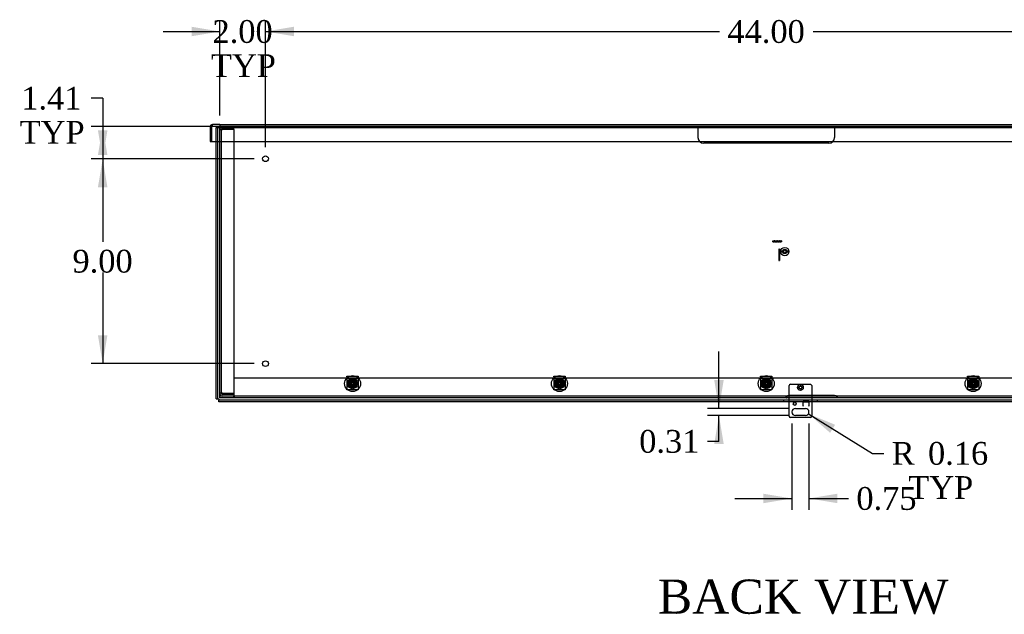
# Model space of a CAD drawing. Header units: inches. Extents: x 1 to 240, y -1 to 159.
# Tile 10 of 12: x 170 to 213, y 59 to 85. Entities that reach past the tile are written whole.
import ezdxf
from ezdxf.enums import TextEntityAlignment as Align
from ezdxf.lldxf.tags import DXFTag

# ---------------------------------------------------------------- set-up
doc = ezdxf.new("R2010")
doc.units = ezdxf.units.IN
doc.header["$MEASUREMENT"] = 0
for name, color, linetype in [('COM55240', 7, 'Continuous'), ('COM70472-32', 7, 'Continuous'), ('COM70473-32', 7, 'Continuous'), ('COM70474-5', 7, 'Continuous'), ('COM70475', 7, 'Continuous'), ('Default', 7, 'Continuous'), ('GRDKITSTARWASHER', 7, 'Continuous'), ('NTS16522', 7, 'Continuous'), ('RNG17670', 7, 'Continuous'), ('RVT19019', 7, 'Continuous'), ('SCS18970', 7, 'Continuous'), ('SCS19475', 7, 'Continuous'), ('WAF250205', 7, 'Continuous')]:
    doc.layers.add(name, color=color, linetype=linetype)
doc.styles.add('SEACAD_Times_New_Roman', font='times.ttf')
tags = doc.linetypes.add('HIDDEN2', pattern=[0.1875, 0.125, -0.0625]).pattern_tags.tags
tags[6:7] = [DXFTag(74, 4), DXFTag(75, 0), DXFTag(340, '0'), DXFTag(46, 0.0), DXFTag(50, 0.0), DXFTag(44, 0.0), DXFTag(45, 0.0)]
tags[4:5] = [DXFTag(74, 4), DXFTag(75, 0), DXFTag(340, '0'), DXFTag(46, 0.0), DXFTag(50, 0.0), DXFTag(44, 0.0), DXFTag(45, 0.0)]
doc.dimstyles.new('HAMMOND_(STH_-_240x160)', dxfattribs={"dimtxt": 1, "dimasz": 1.25, "dimexe": 0.5, "dimexo": 0.5, "dimgap": 0.25, "dimtad": 0, "dimtih": 1, "dimtoh": 1, "dimzin": 0, "dimdsep": 46, "dimtxsty": 'SEACAD_Times_New_Roman', "dimblk1": '_SE_FILLED', "dimblk2": '_SE_FILLED', "dimsah": 1, "dimcen": 0.5, "dimadec": 0, "dimazin": 0, "dimtfac": 0.8, "dimtofl": 0, "dimtmove": 1, "dimatfit": 3, "dimfxl": 1, "dimtolj": 1, "dimtzin": 0, "dimarcsym": 0})

# ---------------------------------------------------------------- blocks, each defined once
blk = doc.blocks.new('SE7')
at = {"layer": 'COM55240', "color": 7, "linetype": 'HIDDEN2'}
for p, q in [((203.321, 68.171), (203.321, 68.706)), ((203.384, 68.769), (204.259, 68.769)), ((204.321, 68.706), (204.321, 68.171)), ((203.321, 67.999), (203.321, 68.071)), ((203.946, 68.019), (204.196, 68.019)), ((203.946, 67.999), (203.946, 68.019)), ((203.946, 68.018), (204.196, 68.018)), ((203.946, 68.018), (203.946, 67.999)), ((204.196, 68.019), (204.196, 67.999)), ((204.196, 68.018), (204.196, 67.999)), ((204.321, 68.071), (204.321, 67.999))]:
    blk.add_line(p, q, dxfattribs=at)
at = {"layer": 'COM55240', "color": 7, "linetype": 'Continuous'}
for p, q in [((203.321, 68.071), (203.321, 68.171)), ((203.321, 67.363), (203.321, 67.999)), ((203.946, 67.8), (203.946, 67.999)), ((203.946, 67.999), (203.946, 67.994)), ((203.946, 67.812), (203.946, 67.994)), ((203.946, 67.994), (204.196, 67.994)), ((204.196, 67.999), (204.196, 67.8)), ((204.196, 67.999), (204.196, 67.994)), ((204.196, 67.994), (204.196, 67.812)), ((204.321, 68.171), (204.321, 68.071)), ((204.321, 67.999), (204.321, 67.363)), ((203.602, 67.706), (204.04, 67.706)), ((203.946, 67.812), (203.946, 67.8)), ((203.946, 67.8), (203.946, 67.8)), ((204.196, 67.8), (204.196, 67.812)), ((204.196, 67.8), (204.196, 67.8)), ((204.259, 67.3), (203.384, 67.3)), ((204.04, 67.394), (203.602, 67.394))]:
    blk.add_line(p, q, dxfattribs=at)
at = {"layer": 'COM55240', "color": 7, "linetype": 'HIDDEN2'}
blk.add_circle((203.821, 68.621), 0.0685, dxfattribs=at)
at = {"layer": 'COM55240', "color": 7, "linetype": 'Continuous'}
blk.add_circle((203.571, 67.9), 0.0625, dxfattribs=at)
at = {"layer": 'COM55240', "color": 7, "linetype": 'HIDDEN2'}
for centre, start, end in [((203.435, 68.655), 114.2952, 155.7048), ((204.207, 68.655), 24.2952, 65.7048)]:
    blk.add_arc(centre, 0.125, start, end, dxfattribs=at)
at = {"layer": 'COM55240', "color": 7, "linetype": 'Continuous'}
for centre, radius, start, end in [((203.602, 67.55), 0.156, 90, 270), ((204.04, 67.55), 0.156, 270, 90), ((203.435, 67.414), 0.125, 204.2952, 245.7048), ((204.207, 67.414), 0.125, 294.2952, 335.7048)]:
    blk.add_arc(centre, radius, start, end, dxfattribs=at)
at = {"layer": 'COM70472-32', "color": 7, "linetype": 'HIDDEN2'}
for p, q in [((177.884, 80.063), (177.956, 80.063)), ((177.992, 80.099), (177.992, 80.171)), ((178.321, 80.099), (226.321, 80.099)), ((178.149, 79.421), (226.493, 79.421)), ((178.946, 69.046), (225.696, 69.046)), ((178.946, 68.315), (178.946, 68.368)), ((226.321, 68.243), (178.321, 68.243)), ((178.916, 68.243), (178.916, 68.171)), ((178.946, 68.243), (178.946, 68.171)), ((203.196, 68.243), (203.196, 68.171)), ((203.201, 68.171), (203.201, 68.243)), ((205.321, 68.279), (203.321, 68.279)), ((205.441, 68.171), (205.441, 68.243)), ((205.446, 68.171), (205.446, 68.243))]:
    blk.add_line(p, q, dxfattribs=at)
at = {"layer": 'COM70472-32', "color": 7, "linetype": 'Continuous'}
for p, q in [((177.884, 80.063), (177.884, 79.421)), ((177.956, 80.063), (177.956, 79.421)), ((177.956, 80.063), (177.956, 79.421)), ((178.321, 80.171), (177.992, 80.171)), ((177.992, 80.099), (178.321, 80.099)), ((178.321, 80.171), (226.321, 80.171)), ((178.321, 80.171), (178.321, 80.063)), ((178.321, 68.279), (178.321, 80.063)), ((177.884, 79.421), (177.956, 79.421)), ((177.956, 79.421), (178.149, 79.421)), ((178.321, 68.171), (178.321, 68.279)), ((226.321, 68.171), (178.321, 68.171))]:
    blk.add_line(p, q, dxfattribs=at)
for centre in [(180.321, 78.671), (180.321, 69.671)]:
    blk.add_circle(centre, 0.125, dxfattribs=at)
at = {"layer": 'COM70472-32', "color": 7, "linetype": 'HIDDEN2'}
for centre in [(184.149, 68.796), (193.235, 68.796), (202.321, 68.796), (211.407, 68.796)]:
    blk.add_circle(centre, 0.115, dxfattribs=at)
at = {"layer": 'COM70472-32', "color": 7, "linetype": 'Continuous'}
for radius in [0.108, 0.036]:
    blk.add_arc((177.992, 80.063), radius, 90, 180, dxfattribs=at)
blk.add_open_spline([(177.956, 80.063), (177.957, 80.068), (177.958, 80.073), (177.959, 80.078)], degree=3, dxfattribs=at)
at = {"layer": 'COM70472-32', "color": 7, "linetype": 'HIDDEN2'}
for points, knots in [([(177.959, 80.078), (177.961, 80.087), (177.963, 80.096), (177.968, 80.117), (177.971, 80.129), (177.977, 80.149), (177.98, 80.157), (177.986, 80.168), (177.989, 80.171), (177.992, 80.171)], [0.0885079, 0.0885079, 0.0885079, 0.0885079, 0.25, 0.25, 0.5, 0.5, 0.75, 0.75, 1, 1, 1, 1]), ([(203.201, 68.171), (203.203, 68.171), (203.205, 68.173), (203.211, 68.18), (203.214, 68.186), (203.222, 68.198), (203.226, 68.205), (203.235, 68.219), (203.24, 68.226), (203.251, 68.24), (203.257, 68.247), (203.269, 68.258), (203.275, 68.263), (203.288, 68.271), (203.294, 68.274), (203.308, 68.278), (203.314, 68.279), (203.321, 68.279)], [0, 0, 0, 0, 0.125, 0.125, 0.25, 0.25, 0.375, 0.375, 0.5, 0.5, 0.625, 0.625, 0.75, 0.75, 0.875, 0.875, 1, 1, 1, 1]), ([(203.201, 68.243), (203.201, 68.243), (203.202, 68.243), (203.204, 68.243), (203.207, 68.244), (203.209, 68.245), (203.212, 68.247), (203.215, 68.248), (203.218, 68.25), (203.221, 68.252), (203.225, 68.254), (203.229, 68.256), (203.233, 68.258), (203.237, 68.26), (203.241, 68.262), (203.25, 68.265), (203.263, 68.27), (203.279, 68.275), (203.294, 68.277), (203.308, 68.279), (203.317, 68.279), (203.321, 68.279)], [0, 0, 0, 0, 0.027466, 0.055461, 0.084035, 0.11323, 0.14308, 0.173615, 0.204858, 0.236824, 0.269518, 0.302936, 0.337071, 0.37191, 0.407439, 0.443638, 0.575107, 0.712953, 0.807502, 0.903408, 1, 1, 1, 1]), ([(205.321, 68.279), (205.328, 68.279), (205.335, 68.278), (205.348, 68.274), (205.354, 68.271), (205.367, 68.263), (205.373, 68.258), (205.385, 68.247), (205.391, 68.24), (205.402, 68.226), (205.407, 68.219), (205.416, 68.205), (205.42, 68.198), (205.428, 68.186), (205.431, 68.18), (205.437, 68.173), (205.44, 68.171), (205.441, 68.171)], [0, 0, 0, 0, 0.125, 0.125, 0.25, 0.25, 0.375, 0.375, 0.5, 0.5, 0.625, 0.625, 0.75, 0.75, 0.875, 0.875, 1, 1, 1, 1]), ([(205.321, 68.279), (205.324, 68.279), (205.33, 68.279), (205.339, 68.278), (205.348, 68.277), (205.357, 68.276), (205.365, 68.274), (205.373, 68.272), (205.381, 68.269), (205.389, 68.267), (205.399, 68.263), (205.411, 68.257), (205.422, 68.251), (205.43, 68.247), (205.434, 68.245), (205.438, 68.243), (205.44, 68.243), (205.441, 68.243)], [0, 0, 0, 0, 0.064467, 0.128729, 0.192586, 0.25584, 0.318296, 0.379772, 0.440105, 0.499142, 0.556739, 0.680356, 0.795221, 0.84942, 0.9015, 0.95162, 1, 1, 1, 1])]:
    blk.add_open_spline(points, degree=3, knots=knots, dxfattribs=at)
at = {"layer": 'COM70473-32', "color": 7, "linetype": 'Continuous'}
for p, q in [((178.149, 80.039), (178.221, 80.039)), ((178.149, 68.124), (178.149, 80.039)), ((178.221, 80.039), (178.257, 80.039)), ((178.221, 68.124), (178.221, 80.039)), ((178.257, 80.039), (178.321, 80.039)), ((178.149, 68.124), (178.221, 68.124)), ((178.221, 68.124), (178.257, 68.124)), ((178.257, 68.124), (178.274, 68.124)), ((178.274, 68.124), (178.274, 68.107)), ((178.274, 68.107), (178.274, 68.071)), ((178.274, 67.999), (178.274, 68.071)), ((226.368, 68.071), (178.274, 68.071)), ((226.368, 67.999), (178.274, 67.999))]:
    blk.add_line(p, q, dxfattribs=at)
at = {"layer": 'COM70473-32', "color": 7, "linetype": 'HIDDEN2'}
for p, q in [((178.321, 80.039), (226.321, 80.039)), ((203.071, 68.071), (203.071, 67.999)), ((204.571, 67.999), (204.571, 68.071))]:
    blk.add_line(p, q, dxfattribs=at)
for centre, radius in [((184.149, 68.796), 0.351), ((184.149, 68.796), 0.224), ((184.149, 68.796), 0.129), ((193.235, 68.796), 0.351), ((193.235, 68.796), 0.224), ((193.235, 68.796), 0.129), ((202.321, 68.796), 0.351), ((202.321, 68.796), 0.224), ((202.321, 68.796), 0.129), ((211.407, 68.796), 0.351), ((211.407, 68.796), 0.224), ((211.407, 68.796), 0.129)]:
    blk.add_circle(centre, radius, dxfattribs=at)
at = {"layer": 'COM70474-5', "color": 7, "linetype": 'HIDDEN2'}
for p, q in [((178.429, 80.079), (178.946, 80.079)), ((178.946, 80.079), (178.946, 80.007)), ((178.321, 79.954), (178.429, 79.954)), ((178.393, 79.971), (178.393, 79.954)), ((178.393, 68.368), (178.393, 79.954)), ((178.429, 80.007), (178.946, 80.007)), ((178.946, 79.954), (178.429, 79.954)), ((178.946, 68.368), (178.946, 79.954)), ((178.429, 68.368), (178.321, 68.368)), ((178.393, 68.368), (178.393, 68.351)), ((178.429, 68.368), (178.946, 68.368)), ((178.946, 68.315), (178.429, 68.315)), ((178.946, 68.243), (178.946, 68.315))]:
    blk.add_line(p, q, dxfattribs=at)
for centre, radius, start, end in [((178.429, 79.971), 0.108, 90, 180), ((178.429, 79.971), 0.036, 90, 180), ((178.429, 68.351), 0.108, 180, 270), ((178.429, 68.351), 0.036, 180, 270)]:
    blk.add_arc(centre, radius, start, end, dxfattribs=at)
at = {"layer": 'COM70475', "color": 7, "linetype": 'HIDDEN2'}
for p, q in [((199.321, 80.027), (199.321, 80.099)), ((199.321, 80.027), (199.321, 79.991)), ((199.571, 80.027), (199.321, 80.027)), ((205.071, 80.027), (199.571, 80.027)), ((200.696, 80.099), (200.696, 80.027)), ((200.946, 80.027), (200.946, 80.099)), ((203.696, 80.099), (203.696, 80.027)), ((203.946, 80.027), (203.946, 80.099)), ((205.321, 80.027), (205.071, 80.027)), ((205.321, 80.099), (205.321, 80.027)), ((205.321, 80.027), (205.321, 79.991)), ((199.321, 79.991), (199.321, 79.599)), ((205.321, 79.991), (205.321, 79.599)), ((205.071, 79.349), (199.571, 79.349))]:
    blk.add_line(p, q, dxfattribs=at)
for centre, start, end in [((199.571, 79.599), 180, 270), ((205.071, 79.599), 270, 0)]:
    blk.add_arc(centre, 0.25, start, end, dxfattribs=at)
at = {"layer": 'GRDKITSTARWASHER', "color": 7, "linetype": 'HIDDEN2'}
for p, q in [((202.606, 75.018), (202.606, 75.068)), ((202.616, 75.068), (202.606, 75.068)), ((202.616, 75.018), (202.606, 75.018)), ((202.616, 75.068), (202.616, 75.018)), ((202.616, 75.068), (202.667, 75.068)), ((202.616, 75.018), (202.667, 75.018)), ((202.667, 75.018), (202.667, 75.068)), ((202.696, 75.068), (202.667, 75.068)), ((202.696, 75.018), (202.667, 75.018)), ((202.671, 75.068), (202.671, 75.018)), ((202.676, 75.068), (202.676, 75.018)), ((202.696, 75.068), (202.696, 75.018)), ((202.696, 75.068), (202.727, 75.068)), ((202.696, 75.068), (202.696, 75.018)), ((202.696, 75.018), (202.727, 75.018)), ((202.713, 75.068), (202.713, 75.018)), ((202.727, 75.068), (202.727, 75.018)), ((202.727, 75.068), (202.778, 75.068)), ((202.727, 75.018), (202.778, 75.018)), ((202.778, 75.018), (202.778, 75.068)), ((202.813, 75.068), (202.778, 75.068)), ((202.813, 75.018), (202.778, 75.018)), ((202.787, 75.068), (202.787, 75.018)), ((202.805, 75.068), (202.805, 75.018)), ((202.813, 75.068), (202.864, 75.068)), ((202.813, 75.068), (202.813, 75.018)), ((202.813, 75.018), (202.864, 75.018)), ((202.864, 75.068), (202.864, 75.018)), ((202.864, 75.068), (202.896, 75.068)), ((202.864, 75.018), (202.896, 75.018)), ((202.878, 75.068), (202.878, 75.018)), ((202.896, 75.018), (202.896, 75.068)), ((202.924, 75.068), (202.896, 75.068)), ((202.896, 75.018), (202.896, 75.068)), ((202.924, 75.018), (202.896, 75.018)), ((202.915, 75.068), (202.915, 75.018)), ((202.921, 75.068), (202.921, 75.018)), ((202.924, 75.068), (202.975, 75.068)), ((202.924, 75.068), (202.924, 75.018)), ((202.924, 75.018), (202.975, 75.018)), ((202.986, 75.068), (202.975, 75.068)), ((202.975, 75.018), (202.975, 75.068)), ((202.986, 75.018), (202.975, 75.018)), ((202.986, 75.068), (202.986, 75.018))]:
    blk.add_line(p, q, dxfattribs=at)
at = {"layer": 'NTS16522', "color": 7, "linetype": 'HIDDEN2'}
for p, q in [((183.899, 69.093), (183.899, 69.125)), ((183.899, 69.125), (184.399, 69.125)), ((184.399, 69.107), (183.899, 69.107)), ((183.899, 69.093), (183.899, 68.557)), ((184.399, 69.015), (183.899, 69.015)), ((183.962, 68.903), (183.962, 68.746)), ((183.999, 68.972), (183.973, 68.946)), ((183.994, 68.951), (183.973, 68.946)), ((183.973, 68.946), (183.991, 68.928)), ((183.973, 68.646), (183.973, 68.946)), ((183.991, 68.928), (184.016, 68.954)), ((183.991, 68.928), (183.991, 68.663)), ((183.999, 68.972), (183.994, 68.951)), ((183.994, 68.951), (183.994, 68.641)), ((184.304, 68.951), (183.994, 68.951)), ((184.016, 68.954), (183.999, 68.972)), ((183.999, 68.972), (184.299, 68.972)), ((184.001, 68.647), (184.001, 68.944)), ((184.001, 68.944), (184.298, 68.944)), ((184.006, 68.939), (184.001, 68.944)), ((184.004, 68.936), (184.004, 68.832)), ((184.006, 68.939), (184.007, 68.939)), ((184.006, 68.746), (184.006, 68.903)), ((184.013, 68.932), (184.285, 68.932)), ((184.013, 68.753), (184.013, 68.839)), ((184.282, 68.954), (184.016, 68.954)), ((184.299, 68.972), (184.282, 68.954)), ((184.282, 68.954), (184.307, 68.928)), ((184.285, 68.839), (184.285, 68.753)), ((184.291, 68.939), (184.292, 68.939)), ((184.292, 68.939), (184.298, 68.944)), ((184.292, 68.903), (184.292, 68.746)), ((184.294, 68.832), (184.294, 68.936)), ((184.298, 68.944), (184.298, 68.647)), ((184.299, 68.972), (184.304, 68.951)), ((184.325, 68.946), (184.299, 68.972)), ((184.304, 68.641), (184.304, 68.951)), ((184.325, 68.946), (184.304, 68.951)), ((184.307, 68.928), (184.325, 68.946)), ((184.307, 68.663), (184.307, 68.928)), ((184.325, 68.946), (184.325, 68.646)), ((184.336, 68.746), (184.336, 68.903)), ((184.399, 69.125), (184.399, 69.093)), ((184.399, 69.093), (184.399, 68.557)), ((192.985, 69.093), (192.985, 69.125)), ((192.985, 69.125), (193.485, 69.125)), ((193.485, 69.107), (192.985, 69.107)), ((192.985, 69.093), (192.985, 68.557)), ((193.485, 69.015), (192.985, 69.015)), ((193.048, 68.903), (193.048, 68.746)), ((193.085, 68.972), (193.059, 68.946)), ((193.08, 68.951), (193.059, 68.946)), ((193.059, 68.946), (193.077, 68.928)), ((193.059, 68.646), (193.059, 68.946)), ((193.077, 68.928), (193.102, 68.954)), ((193.077, 68.928), (193.077, 68.663)), ((193.085, 68.972), (193.08, 68.951)), ((193.08, 68.951), (193.08, 68.641)), ((193.39, 68.951), (193.08, 68.951)), ((193.102, 68.954), (193.085, 68.972)), ((193.085, 68.972), (193.385, 68.972)), ((193.087, 68.647), (193.087, 68.944)), ((193.087, 68.944), (193.384, 68.944)), ((193.092, 68.939), (193.087, 68.944)), ((193.09, 68.936), (193.09, 68.832)), ((193.092, 68.939), (193.093, 68.939)), ((193.092, 68.746), (193.092, 68.903)), ((193.099, 68.932), (193.371, 68.932)), ((193.099, 68.753), (193.099, 68.839)), ((193.368, 68.954), (193.102, 68.954)), ((193.385, 68.972), (193.368, 68.954)), ((193.368, 68.954), (193.393, 68.928)), ((193.371, 68.839), (193.371, 68.753)), ((193.377, 68.939), (193.378, 68.939)), ((193.378, 68.939), (193.384, 68.944)), ((193.378, 68.903), (193.378, 68.746)), ((193.38, 68.832), (193.38, 68.936)), ((193.384, 68.944), (193.384, 68.647)), ((193.385, 68.972), (193.39, 68.951)), ((193.411, 68.946), (193.385, 68.972)), ((193.39, 68.641), (193.39, 68.951)), ((193.411, 68.946), (193.39, 68.951)), ((193.393, 68.928), (193.411, 68.946)), ((193.393, 68.663), (193.393, 68.928)), ((193.411, 68.946), (193.411, 68.646)), ((193.422, 68.746), (193.422, 68.903)), ((193.485, 69.125), (193.485, 69.093)), ((193.485, 69.093), (193.485, 68.557)), ((202.071, 69.093), (202.071, 69.125)), ((202.071, 69.125), (202.571, 69.125)), ((202.571, 69.107), (202.071, 69.107)), ((202.071, 69.093), (202.071, 68.557)), ((202.571, 69.015), (202.071, 69.015)), ((202.134, 68.903), (202.134, 68.746)), ((202.171, 68.972), (202.145, 68.946)), ((202.166, 68.951), (202.145, 68.946)), ((202.145, 68.946), (202.163, 68.928)), ((202.145, 68.646), (202.145, 68.946)), ((202.163, 68.928), (202.188, 68.954)), ((202.163, 68.928), (202.163, 68.663)), ((202.171, 68.972), (202.166, 68.951)), ((202.166, 68.951), (202.166, 68.641)), ((202.476, 68.951), (202.166, 68.951)), ((202.188, 68.954), (202.171, 68.972)), ((202.171, 68.972), (202.471, 68.972)), ((202.173, 68.647), (202.173, 68.944)), ((202.173, 68.944), (202.47, 68.944)), ((202.178, 68.939), (202.173, 68.944)), ((202.176, 68.936), (202.176, 68.832)), ((202.178, 68.939), (202.179, 68.939)), ((202.178, 68.746), (202.178, 68.903)), ((202.185, 68.932), (202.457, 68.932)), ((202.185, 68.753), (202.185, 68.839)), ((202.454, 68.954), (202.188, 68.954)), ((202.471, 68.972), (202.454, 68.954)), ((202.454, 68.954), (202.479, 68.928)), ((202.457, 68.839), (202.457, 68.753)), ((202.463, 68.939), (202.464, 68.939)), ((202.464, 68.939), (202.47, 68.944)), ((202.464, 68.903), (202.464, 68.746)), ((202.466, 68.832), (202.466, 68.936)), ((202.47, 68.944), (202.47, 68.647)), ((202.471, 68.972), (202.476, 68.951)), ((202.497, 68.946), (202.471, 68.972)), ((202.476, 68.641), (202.476, 68.951)), ((202.497, 68.946), (202.476, 68.951)), ((202.479, 68.928), (202.497, 68.946)), ((202.479, 68.663), (202.479, 68.928)), ((202.497, 68.946), (202.497, 68.646)), ((202.508, 68.746), (202.508, 68.903)), ((202.571, 69.125), (202.571, 69.093)), ((202.571, 69.093), (202.571, 68.557)), ((211.157, 69.093), (211.157, 69.125)), ((211.157, 69.125), (211.657, 69.125)), ((211.657, 69.107), (211.157, 69.107)), ((211.157, 69.093), (211.157, 68.557)), ((211.657, 69.015), (211.157, 69.015)), ((211.22, 68.903), (211.22, 68.746)), ((211.257, 68.972), (211.231, 68.946)), ((211.252, 68.951), (211.231, 68.946)), ((211.231, 68.946), (211.249, 68.928)), ((211.231, 68.646), (211.231, 68.946)), ((211.249, 68.928), (211.274, 68.954)), ((211.249, 68.928), (211.249, 68.663)), ((211.257, 68.972), (211.252, 68.951)), ((211.252, 68.951), (211.252, 68.641)), ((211.562, 68.951), (211.252, 68.951)), ((211.274, 68.954), (211.257, 68.972)), ((211.257, 68.972), (211.557, 68.972)), ((211.259, 68.647), (211.259, 68.944)), ((211.259, 68.944), (211.556, 68.944)), ((211.264, 68.939), (211.259, 68.944)), ((211.262, 68.936), (211.262, 68.832)), ((211.264, 68.939), (211.265, 68.939)), ((211.264, 68.746), (211.264, 68.903)), ((211.271, 68.932), (211.543, 68.932)), ((211.271, 68.753), (211.271, 68.839)), ((211.54, 68.954), (211.274, 68.954)), ((211.557, 68.972), (211.54, 68.954)), ((211.54, 68.954), (211.565, 68.928)), ((211.543, 68.839), (211.543, 68.753)), ((211.549, 68.939), (211.55, 68.939)), ((211.55, 68.939), (211.556, 68.944)), ((211.55, 68.903), (211.55, 68.746)), ((211.552, 68.832), (211.552, 68.936)), ((211.556, 68.944), (211.556, 68.647)), ((211.557, 68.972), (211.562, 68.951)), ((211.583, 68.946), (211.557, 68.972)), ((211.562, 68.641), (211.562, 68.951)), ((211.583, 68.946), (211.562, 68.951)), ((211.565, 68.928), (211.583, 68.946)), ((211.565, 68.663), (211.565, 68.928)), ((211.583, 68.946), (211.583, 68.646)), ((211.594, 68.746), (211.594, 68.903)), ((211.657, 69.125), (211.657, 69.093)), ((211.657, 69.093), (211.657, 68.557)), ((183.899, 68.525), (183.899, 68.557)), ((183.899, 68.542), (184.399, 68.542)), ((184.399, 68.525), (183.899, 68.525)), ((183.991, 68.663), (183.973, 68.646)), ((183.973, 68.646), (183.999, 68.62)), ((183.994, 68.641), (183.973, 68.646)), ((184.016, 68.638), (183.991, 68.663)), ((183.994, 68.641), (184.304, 68.641)), ((183.994, 68.641), (183.999, 68.62)), ((183.999, 68.62), (184.016, 68.638)), ((184.299, 68.62), (183.999, 68.62)), ((184.006, 68.652), (184.001, 68.647)), ((184.298, 68.647), (184.001, 68.647)), ((184.004, 68.759), (184.004, 68.656)), ((184.007, 68.652), (184.006, 68.652)), ((184.285, 68.66), (184.013, 68.66)), ((184.016, 68.638), (184.282, 68.638)), ((184.307, 68.663), (184.282, 68.638)), ((184.282, 68.638), (184.299, 68.62)), ((184.292, 68.652), (184.291, 68.652)), ((184.292, 68.652), (184.298, 68.647)), ((184.294, 68.656), (184.294, 68.759)), ((184.325, 68.646), (184.299, 68.62)), ((184.304, 68.641), (184.299, 68.62)), ((184.325, 68.646), (184.304, 68.641)), ((184.325, 68.646), (184.307, 68.663)), ((184.399, 68.557), (184.399, 68.525)), ((192.985, 68.525), (192.985, 68.557)), ((192.985, 68.542), (193.485, 68.542)), ((193.485, 68.525), (192.985, 68.525)), ((193.077, 68.663), (193.059, 68.646)), ((193.059, 68.646), (193.085, 68.62)), ((193.08, 68.641), (193.059, 68.646)), ((193.102, 68.638), (193.077, 68.663)), ((193.08, 68.641), (193.39, 68.641)), ((193.08, 68.641), (193.085, 68.62)), ((193.085, 68.62), (193.102, 68.638)), ((193.385, 68.62), (193.085, 68.62)), ((193.092, 68.652), (193.087, 68.647)), ((193.384, 68.647), (193.087, 68.647)), ((193.09, 68.759), (193.09, 68.656)), ((193.093, 68.652), (193.092, 68.652)), ((193.371, 68.66), (193.099, 68.66)), ((193.102, 68.638), (193.368, 68.638)), ((193.393, 68.663), (193.368, 68.638)), ((193.368, 68.638), (193.385, 68.62)), ((193.378, 68.652), (193.377, 68.652)), ((193.378, 68.652), (193.384, 68.647)), ((193.38, 68.656), (193.38, 68.759)), ((193.411, 68.646), (193.385, 68.62)), ((193.39, 68.641), (193.385, 68.62)), ((193.411, 68.646), (193.39, 68.641)), ((193.411, 68.646), (193.393, 68.663)), ((193.485, 68.557), (193.485, 68.525)), ((202.071, 68.525), (202.071, 68.557)), ((202.071, 68.542), (202.571, 68.542)), ((202.571, 68.525), (202.071, 68.525)), ((202.163, 68.663), (202.145, 68.646)), ((202.145, 68.646), (202.171, 68.62)), ((202.166, 68.641), (202.145, 68.646)), ((202.188, 68.638), (202.163, 68.663)), ((202.166, 68.641), (202.476, 68.641)), ((202.166, 68.641), (202.171, 68.62)), ((202.171, 68.62), (202.188, 68.638)), ((202.471, 68.62), (202.171, 68.62)), ((202.178, 68.652), (202.173, 68.647)), ((202.47, 68.647), (202.173, 68.647)), ((202.176, 68.759), (202.176, 68.656)), ((202.179, 68.652), (202.178, 68.652)), ((202.457, 68.66), (202.185, 68.66)), ((202.188, 68.638), (202.454, 68.638)), ((202.479, 68.663), (202.454, 68.638)), ((202.454, 68.638), (202.471, 68.62)), ((202.464, 68.652), (202.463, 68.652)), ((202.464, 68.652), (202.47, 68.647)), ((202.466, 68.656), (202.466, 68.759)), ((202.497, 68.646), (202.471, 68.62)), ((202.476, 68.641), (202.471, 68.62)), ((202.497, 68.646), (202.476, 68.641)), ((202.497, 68.646), (202.479, 68.663)), ((202.571, 68.557), (202.571, 68.525)), ((211.157, 68.525), (211.157, 68.557)), ((211.157, 68.542), (211.657, 68.542)), ((211.657, 68.525), (211.157, 68.525)), ((211.249, 68.663), (211.231, 68.646)), ((211.231, 68.646), (211.257, 68.62)), ((211.252, 68.641), (211.231, 68.646)), ((211.274, 68.638), (211.249, 68.663)), ((211.252, 68.641), (211.562, 68.641)), ((211.252, 68.641), (211.257, 68.62)), ((211.257, 68.62), (211.274, 68.638)), ((211.557, 68.62), (211.257, 68.62)), ((211.264, 68.652), (211.259, 68.647)), ((211.556, 68.647), (211.259, 68.647)), ((211.262, 68.759), (211.262, 68.656)), ((211.265, 68.652), (211.264, 68.652)), ((211.543, 68.66), (211.271, 68.66)), ((211.274, 68.638), (211.54, 68.638)), ((211.565, 68.663), (211.54, 68.638)), ((211.54, 68.638), (211.557, 68.62)), ((211.55, 68.652), (211.549, 68.652)), ((211.55, 68.652), (211.556, 68.647)), ((211.552, 68.656), (211.552, 68.759)), ((211.583, 68.646), (211.557, 68.62)), ((211.562, 68.641), (211.557, 68.62)), ((211.583, 68.646), (211.562, 68.641)), ((211.583, 68.646), (211.565, 68.663)), ((211.657, 68.557), (211.657, 68.525))]:
    blk.add_line(p, q, dxfattribs=at)
for centre, radius in [((184.149, 68.796), 0.107), ((184.149, 68.796), 0.095), ((184.149, 68.796), 0.0881), ((184.149, 68.796), 0.0781), ((193.235, 68.796), 0.107), ((193.235, 68.796), 0.095), ((193.235, 68.796), 0.0881), ((193.235, 68.796), 0.0781), ((202.321, 68.796), 0.107), ((202.321, 68.796), 0.095), ((202.321, 68.796), 0.0881), ((202.321, 68.796), 0.0781), ((211.407, 68.796), 0.107), ((211.407, 68.796), 0.095), ((211.407, 68.796), 0.0881), ((211.407, 68.796), 0.0781)]:
    blk.add_circle(centre, radius, dxfattribs=at)
for centre, radius, start, end in [((184.149, 68.816), 0.206, 24.9684, 155.0316), ((184.099, 68.884), 0.108, 151.3731, 208.6269), ((184.099, 68.884), 0.108, 149.4825, 151.3731), ((184.099, 68.884), 0.108, 208.6269, 210.5175), ((184.149, 68.749), 0.21, 47.0864, 132.9136), ((183.949, 68.885), 0.0796, 315.5614, 42.9885), ((184.349, 68.885), 0.0796, 137.0115, 224.4386), ((184.199, 68.884), 0.108, 28.6269, 30.5175), ((184.199, 68.884), 0.108, 329.4825, 331.3731), ((184.199, 68.884), 0.108, 331.3731, 28.6269), ((193.235, 68.816), 0.206, 24.9684, 155.0316), ((193.185, 68.884), 0.108, 151.3731, 208.6269), ((193.185, 68.884), 0.108, 149.4825, 151.3731), ((193.185, 68.884), 0.108, 208.6269, 210.5175), ((193.235, 68.749), 0.21, 47.0864, 132.9136), ((193.035, 68.885), 0.0796, 315.5614, 42.9885), ((193.435, 68.885), 0.0796, 137.0115, 224.4386), ((193.285, 68.884), 0.108, 28.6269, 30.5175), ((193.285, 68.884), 0.108, 329.4825, 331.3731), ((193.285, 68.884), 0.108, 331.3731, 28.6269), ((202.321, 68.816), 0.206, 24.9684, 155.0316), ((202.271, 68.884), 0.108, 151.3731, 208.6269), ((202.271, 68.884), 0.108, 149.4825, 151.3731), ((202.271, 68.884), 0.108, 208.6269, 210.5175), ((202.321, 68.749), 0.21, 47.0864, 132.9136), ((202.121, 68.885), 0.0796, 315.5614, 42.9885), ((202.521, 68.885), 0.0796, 137.0115, 224.4386), ((202.371, 68.884), 0.108, 28.6269, 30.5175), ((202.371, 68.884), 0.108, 329.4825, 331.3731), ((202.371, 68.884), 0.108, 331.3731, 28.6269), ((211.407, 68.816), 0.206, 24.9684, 155.0316), ((211.357, 68.884), 0.108, 151.3731, 208.6269), ((211.357, 68.884), 0.108, 149.4825, 151.3731), ((211.357, 68.884), 0.108, 208.6269, 210.5175), ((211.407, 68.749), 0.21, 47.0864, 132.9136), ((211.207, 68.885), 0.0796, 315.5614, 42.9885), ((211.607, 68.885), 0.0796, 137.0115, 224.4386), ((211.457, 68.884), 0.108, 28.6269, 30.5175), ((211.457, 68.884), 0.108, 329.4825, 331.3731), ((211.457, 68.884), 0.108, 331.3731, 28.6269), ((183.984, 68.746), 0.022, 180, 0), ((184.099, 68.707), 0.108, 151.3731, 208.6269), ((184.099, 68.707), 0.108, 149.4825, 151.3731), ((184.099, 68.707), 0.108, 208.6269, 210.5175), ((183.949, 68.707), 0.0796, 317.0115, 44.4386), ((184.349, 68.707), 0.0796, 135.5614, 222.9885), ((184.199, 68.707), 0.108, 28.6269, 30.5175), ((184.314, 68.746), 0.022, 180, 0), ((184.199, 68.707), 0.108, 329.4825, 331.3731), ((184.199, 68.707), 0.108, 331.3731, 28.6269), ((193.07, 68.746), 0.022, 180, 0), ((193.185, 68.707), 0.108, 151.3731, 208.6269), ((193.185, 68.707), 0.108, 149.4825, 151.3731), ((193.185, 68.707), 0.108, 208.6269, 210.5175), ((193.035, 68.707), 0.0796, 317.0115, 44.4386), ((193.435, 68.707), 0.0796, 135.5614, 222.9885), ((193.285, 68.707), 0.108, 28.6269, 30.5175), ((193.4, 68.746), 0.022, 180, 0), ((193.285, 68.707), 0.108, 329.4825, 331.3731), ((193.285, 68.707), 0.108, 331.3731, 28.6269), ((202.156, 68.746), 0.022, 180, 0), ((202.271, 68.707), 0.108, 151.3731, 208.6269), ((202.271, 68.707), 0.108, 149.4825, 151.3731), ((202.271, 68.707), 0.108, 208.6269, 210.5175), ((202.121, 68.707), 0.0796, 317.0115, 44.4386), ((202.521, 68.707), 0.0796, 135.5614, 222.9885), ((202.371, 68.707), 0.108, 28.6269, 30.5175), ((202.486, 68.746), 0.022, 180, 0), ((202.371, 68.707), 0.108, 329.4825, 331.3731), ((202.371, 68.707), 0.108, 331.3731, 28.6269), ((211.242, 68.746), 0.022, 180, 0), ((211.357, 68.707), 0.108, 151.3731, 208.6269), ((211.357, 68.707), 0.108, 149.4825, 151.3731), ((211.357, 68.707), 0.108, 208.6269, 210.5175), ((211.207, 68.707), 0.0796, 317.0115, 44.4386), ((211.607, 68.707), 0.0796, 135.5614, 222.9885), ((211.457, 68.707), 0.108, 28.6269, 30.5175), ((211.572, 68.746), 0.022, 180, 0), ((211.457, 68.707), 0.108, 329.4825, 331.3731), ((211.457, 68.707), 0.108, 331.3731, 28.6269)]:
    blk.add_arc(centre, radius, start, end, dxfattribs=at)
at = {"layer": 'RNG17670', "color": 7, "linetype": 'HIDDEN2'}
for p, q in [((184.051, 68.935), (184.051, 68.873)), ((193.137, 68.935), (193.137, 68.873)), ((202.223, 68.935), (202.223, 68.873)), ((211.309, 68.935), (211.309, 68.873)), ((184.051, 68.656), (184.051, 68.718)), ((193.137, 68.656), (193.137, 68.718)), ((202.223, 68.656), (202.223, 68.718)), ((211.309, 68.656), (211.309, 68.718))]:
    blk.add_line(p, q, dxfattribs=at)
for centre, radius, start, end in [((184.149, 68.796), 0.17, 234.8958, 125.1042), ((184.149, 68.796), 0.125, 218.3358, 141.6642), ((193.235, 68.796), 0.171, 234.8958, 125.1042), ((193.235, 68.796), 0.125, 218.3358, 141.6642), ((202.321, 68.796), 0.17, 234.8958, 125.1042), ((202.321, 68.796), 0.125, 218.3358, 141.6642), ((211.407, 68.796), 0.171, 234.8958, 125.1042), ((211.407, 68.796), 0.125, 218.3358, 141.6642)]:
    blk.add_arc(centre, radius, start, end, dxfattribs=at)
at = {"layer": 'RVT19019', "color": 7, "linetype": 'HIDDEN2'}
for radius in [0.125, 0.0625]:
    blk.add_circle((203.821, 68.621), radius, dxfattribs=at)
at = {"layer": 'SCS18970', "color": 7, "linetype": 'HIDDEN2'}
for p, q in [((202.952, 74.626), (203.103, 74.626)), ((203.103, 74.566), (202.952, 74.566)), ((203.103, 74.69), (203.163, 74.69)), ((203.103, 74.626), (203.103, 74.69)), ((203.103, 74.502), (203.103, 74.566)), ((203.163, 74.502), (203.103, 74.502)), ((203.163, 74.69), (203.163, 74.626)), ((203.163, 74.626), (203.314, 74.626)), ((203.163, 74.566), (203.163, 74.502)), ((203.314, 74.566), (203.163, 74.566))]:
    blk.add_line(p, q, dxfattribs=at)
for radius in [0.183, 0.095, 0.0759]:
    blk.add_circle((203.133, 74.596), radius, dxfattribs=at)
for start, end in [(170.5813, 189.4187), (350.5813, 9.4187)]:
    blk.add_arc((203.133, 74.596), 0.183, start, end, dxfattribs=at)
at = {"layer": 'SCS19475', "color": 7, "linetype": 'HIDDEN2'}
for p, q in [((183.991, 68.823), (184.134, 68.823)), ((184.134, 68.823), (184.134, 68.883)), ((184.134, 68.883), (184.164, 68.883)), ((184.164, 68.883), (184.164, 68.823)), ((184.164, 68.823), (184.307, 68.823)), ((193.077, 68.823), (193.22, 68.823)), ((193.22, 68.823), (193.22, 68.883)), ((193.22, 68.883), (193.25, 68.883)), ((193.25, 68.883), (193.25, 68.823)), ((193.25, 68.823), (193.393, 68.823)), ((202.163, 68.823), (202.306, 68.823)), ((202.306, 68.823), (202.306, 68.883)), ((202.306, 68.883), (202.336, 68.883)), ((202.336, 68.883), (202.336, 68.823)), ((202.336, 68.823), (202.479, 68.823)), ((211.249, 68.823), (211.392, 68.823)), ((211.392, 68.823), (211.392, 68.883)), ((211.392, 68.883), (211.422, 68.883)), ((211.422, 68.883), (211.422, 68.823)), ((211.422, 68.823), (211.565, 68.823)), ((184.134, 68.768), (183.991, 68.768)), ((184.134, 68.708), (184.134, 68.768)), ((184.164, 68.708), (184.134, 68.708)), ((184.307, 68.768), (184.164, 68.768)), ((184.164, 68.768), (184.164, 68.708)), ((193.22, 68.768), (193.077, 68.768)), ((193.22, 68.708), (193.22, 68.768)), ((193.25, 68.708), (193.22, 68.708)), ((193.393, 68.768), (193.25, 68.768)), ((193.25, 68.768), (193.25, 68.708)), ((202.306, 68.768), (202.163, 68.768)), ((202.306, 68.708), (202.306, 68.768)), ((202.336, 68.708), (202.306, 68.708)), ((202.479, 68.768), (202.336, 68.768)), ((202.336, 68.768), (202.336, 68.708)), ((211.392, 68.768), (211.249, 68.768)), ((211.392, 68.708), (211.392, 68.768)), ((211.422, 68.708), (211.392, 68.708)), ((211.565, 68.768), (211.422, 68.768)), ((211.422, 68.768), (211.422, 68.708))]:
    blk.add_line(p, q, dxfattribs=at)
for centre, radius in [((184.149, 68.796), 0.178), ((184.149, 68.796), 0.179), ((184.149, 68.796), 0.095), ((184.149, 68.796), 0.0759), ((184.149, 68.796), 0.074), ((184.149, 68.796), 0.0655), ((193.235, 68.796), 0.178), ((193.235, 68.796), 0.179), ((193.235, 68.796), 0.095), ((193.235, 68.796), 0.0759), ((193.235, 68.796), 0.074), ((193.235, 68.796), 0.0655), ((202.321, 68.796), 0.178), ((202.321, 68.796), 0.179), ((202.321, 68.796), 0.095), ((202.321, 68.796), 0.0759), ((202.321, 68.796), 0.074), ((202.321, 68.796), 0.0655), ((211.407, 68.796), 0.178), ((211.407, 68.796), 0.179), ((211.407, 68.796), 0.095), ((211.407, 68.796), 0.0759), ((211.407, 68.796), 0.074), ((211.407, 68.796), 0.0655)]:
    blk.add_circle(centre, radius, dxfattribs=at)
for centre, radius, start, end in [((184.149, 68.796), 0.161, 170.136, 189.864), ((184.149, 68.796), 0.0631, 103.7481, 154.1702), ((184.149, 68.796), 0.0631, 25.8298, 76.2519), ((184.149, 68.796), 0.161, 350.136, 9.864), ((193.235, 68.796), 0.161, 170.136, 189.864), ((193.235, 68.796), 0.0631, 103.7481, 154.1702), ((193.235, 68.796), 0.0631, 25.8298, 76.2519), ((193.235, 68.796), 0.161, 350.136, 9.864), ((202.321, 68.796), 0.161, 170.136, 189.864), ((202.321, 68.796), 0.0631, 103.7481, 154.1702), ((202.321, 68.796), 0.0631, 25.8298, 76.2519), ((202.321, 68.796), 0.161, 350.136, 9.864), ((211.407, 68.796), 0.161, 170.136, 189.864), ((211.407, 68.796), 0.0631, 103.7481, 154.1702), ((211.407, 68.796), 0.0631, 25.8298, 76.2519), ((211.407, 68.796), 0.161, 350.136, 9.864), ((184.149, 68.796), 0.0631, 205.8298, 256.2519), ((184.149, 68.796), 0.0631, 283.7481, 334.1702), ((193.235, 68.796), 0.0631, 205.8298, 256.2519), ((193.235, 68.796), 0.0631, 283.7481, 334.1702), ((202.321, 68.796), 0.0631, 205.8298, 256.2519), ((202.321, 68.796), 0.0631, 283.7481, 334.1702), ((211.407, 68.796), 0.0631, 205.8298, 256.2519), ((211.407, 68.796), 0.0631, 283.7481, 334.1702)]:
    blk.add_arc(centre, radius, start, end, dxfattribs=at)
at = {"layer": 'WAF250205', "color": 7, "linetype": 'HIDDEN2'}
for p, q in [((202.873, 74.696), (202.873, 74.196)), ((202.907, 74.696), (202.873, 74.696)), ((202.907, 74.554), (202.873, 74.554)), ((202.907, 74.696), (202.907, 74.196)), ((202.873, 74.339), (202.907, 74.339)), ((202.873, 74.196), (202.907, 74.196))]:
    blk.add_line(p, q, dxfattribs=at)
blk = doc.blocks.new('DMBLK5654')
at = {"layer": 'Default', "linetype": 'Continuous'}
for points in [[(177.071, 84.467), (177.071, 84.05), (178.321, 84.258)], [(181.571, 84.467), (180.321, 84.258), (181.571, 84.05)]]:
    blk.add_hatch(color=7, dxfattribs=at).paths.add_polyline_path(points)
at = {"layer": 'Default', "color": 7, "linetype": 'Continuous'}
for p, q in [((178.321, 80.563), (178.321, 84.758)), ((180.321, 79.171), (180.321, 84.758)), ((175.821, 84.258), (178.321, 84.258)), ((180.321, 84.258), (182.821, 84.258))]:
    blk.add_line(p, q, dxfattribs=at)
at = {"layer": 'Default', "color": 7, "linetype": 'Continuous', "style": 'SEACAD_Times_New_Roman'}
for s, p in [('2.00', (177.994, 84.758)), ('TYP', (177.923, 83.258))]:
    blk.add_text(s, height=1, dxfattribs=at).set_placement(p, align=Align.TOP_LEFT)
blk = doc.blocks.new('_SE_FILLED')
at = {"color": 0}
blk.add_line((0, 0), (-1, 0), dxfattribs=at)
blk.add_solid([(0, 0), (-1, -0.1665), (-1, 0.1665), (0, 0)], dxfattribs=at)
blk = doc.blocks.new('DMBLK5655')
at = {"layer": 'Default', "linetype": 'Continuous'}
for points in [[(172.96, 77.421), (173.377, 77.421), (173.169, 78.671)], [(172.96, 70.921), (173.169, 69.671), (173.377, 70.921)]]:
    blk.add_hatch(color=7, dxfattribs=at).paths.add_polyline_path(points)
at = {"layer": 'Default', "color": 7, "linetype": 'Continuous'}
for p, q in [((179.821, 78.671), (172.669, 78.671)), ((173.169, 78.671), (173.169, 75.021)), ((173.169, 73.671), (173.169, 69.671)), ((179.821, 69.671), (172.669, 69.671))]:
    blk.add_line(p, q, dxfattribs=at)
at = {"layer": 'Default', "color": 7, "linetype": 'Continuous', "style": 'SEACAD_Times_New_Roman'}
blk.add_text('9.00', height=1, dxfattribs=at).set_placement((171.842, 74.671), align=Align.TOP_LEFT)
blk = doc.blocks.new('DMBLK5657')
at = {"layer": 'Default', "linetype": 'Continuous'}
for points in [[(202.196, 63.543), (203.446, 63.751), (202.196, 63.959)], [(205.446, 63.543), (205.446, 63.959), (204.196, 63.751)]]:
    blk.add_hatch(color=7, dxfattribs=at).paths.add_polyline_path(points)
at = {"layer": 'Default', "color": 7, "linetype": 'Continuous'}
for p, q in [((203.446, 67.05), (203.446, 63.251)), ((204.196, 67.05), (204.196, 63.251)), ((200.946, 63.751), (203.446, 63.751)), ((204.196, 63.751), (205.429, 63.751)), ((205.429, 63.751), (205.929, 63.751))]:
    blk.add_line(p, q, dxfattribs=at)
at = {"layer": 'Default', "color": 7, "linetype": 'Continuous', "style": 'SEACAD_Times_New_Roman'}
blk.add_text('0.75', height=1, dxfattribs=at).set_placement((206.279, 64.251), align=Align.TOP_LEFT)
blk = doc.blocks.new('DMBLK5658')
at = {"layer": 'Default', "linetype": 'Continuous'}
for points in [[(200.034, 68.956), (200.242, 67.706), (200.451, 68.956)], [(200.034, 66.144), (200.451, 66.144), (200.242, 67.394)]]:
    blk.add_hatch(color=7, dxfattribs=at).paths.add_polyline_path(points)
at = {"layer": 'Default', "color": 7, "linetype": 'Continuous'}
for p, q in [((200.242, 67.706), (200.242, 70.206)), ((203.321, 67.706), (199.742, 67.706)), ((203.321, 67.394), (199.742, 67.394)), ((200.242, 66.259), (200.242, 67.394)), ((200.242, 66.259), (199.742, 66.259))]:
    blk.add_line(p, q, dxfattribs=at)
at = {"layer": 'Default', "color": 7, "linetype": 'Continuous', "style": 'SEACAD_Times_New_Roman'}
blk.add_text('0.31', height=1, dxfattribs=at).set_placement((196.738, 66.759), align=Align.TOP_LEFT)
blk = doc.blocks.new('DMBLK5659')
at = {"layer": 'Default', "linetype": 'Continuous'}
blk.add_hatch(color=7, dxfattribs=at).paths.add_polyline_path([(205.345, 66.988), (204.173, 67.468), (205.126, 66.633)])
at = {"layer": 'Default', "color": 7, "linetype": 'Continuous'}
for p, q in [((204.173, 67.468), (206.981, 65.731)), ((206.981, 65.731), (207.481, 65.731))]:
    blk.add_line(p, q, dxfattribs=at)
at = {"layer": 'Default', "color": 7, "linetype": 'Continuous', "style": 'SEACAD_Times_New_Roman'}
for s, p in [('R', (207.831, 66.231)), ('0.16', (209.427, 66.231)), ('TYP', (208.558, 64.731))]:
    blk.add_text(s, height=1, dxfattribs=at).set_placement(p, align=Align.TOP_LEFT)
blk = doc.blocks.new('DMBLK5662')
at = {"layer": 'Default', "linetype": 'Continuous'}
for points in [[(181.571, 84.467), (180.321, 84.258), (181.571, 84.05)], [(223.071, 84.467), (223.071, 84.05), (224.321, 84.258)]]:
    blk.add_hatch(color=7, dxfattribs=at).paths.add_polyline_path(points)
at = {"layer": 'Default', "color": 7, "linetype": 'Continuous'}
for p, q in [((180.321, 79.171), (180.321, 84.758)), ((224.321, 79.171), (224.321, 84.758)), ((180.321, 84.258), (200.265, 84.258)), ((204.377, 84.258), (224.321, 84.258))]:
    blk.add_line(p, q, dxfattribs=at)
at = {"layer": 'Default', "color": 7, "linetype": 'Continuous', "style": 'SEACAD_Times_New_Roman'}
blk.add_text('44.00', height=1, dxfattribs=at).set_placement((200.615, 84.758), align=Align.TOP_LEFT)
blk = doc.blocks.new('DMBLK5663')
at = {"layer": 'Default', "linetype": 'Continuous'}
for points in [[(172.96, 78.829), (173.377, 78.829), (173.169, 80.079)], [(172.96, 79.921), (173.169, 78.671), (173.377, 79.921)]]:
    blk.add_hatch(color=7, dxfattribs=at).paths.add_polyline_path(points)
at = {"layer": 'Default', "color": 7, "linetype": 'Continuous'}
for p, q in [((173.169, 81.332), (172.669, 81.332)), ((173.169, 81.332), (173.169, 78.671)), ((177.929, 80.079), (172.669, 80.079)), ((179.821, 78.671), (172.669, 78.671))]:
    blk.add_line(p, q, dxfattribs=at)
at = {"layer": 'Default', "color": 7, "linetype": 'Continuous', "style": 'SEACAD_Times_New_Roman'}
for s, p in [('1.41', (169.594, 81.832)), ('TYP', (169.522, 80.332))]:
    blk.add_text(s, height=1, dxfattribs=at).set_placement(p, align=Align.TOP_LEFT)

msp = doc.modelspace()

# ---------------------------------------------------------------- block references
at = {"layer": 'Default'}
msp.add_blockref('SE7', (0, 0), dxfattribs=at)

# ---------------------------------------------------------------- texts
at = {"layer": 'Default', "color": 7, "linetype": 'Continuous', "style": 'SEACAD_Times_New_Roman'}
msp.add_text('BACK VIEW', height=1.5, dxfattribs=at).set_placement((197.555, 60.191), align=Align.TOP_LEFT)

# ---------------------------------------------------------------- dimensions: what is measured, and where the dimension line sits
at = {"layer": 'Default', "color": 7, "linetype": 'Continuous'}
dim = msp.add_linear_dim(base=(180.321, 84.258), p1=(178.321, 80.063), p2=(180.321, 78.671), text='\\A1;<>\\PTYP', dimstyle='HAMMOND_(STH_-_240x160)', override={"dimtmove": 0}, dxfattribs=at)
dim.commit()
dim.dimension.update_dxf_attribs({"geometry": 'DMBLK5654', "text_midpoint": (179.321, 84.258), "dimtype": 160})
for base, p2, angle, picture, middle in [((180.321, 84.258), (224.321, 78.671), 0, 'DMBLK5662', (202.321, 84.258)), ((173.169, 78.671), (180.321, 69.671), 270, 'DMBLK5655', (173.169, 74.171))]:
    dim = msp.add_linear_dim(base=base, p1=(180.321, 78.671), p2=p2, angle=angle, text='\\A1;<>', dimstyle='HAMMOND_(STH_-_240x160)', override={"dimtmove": 0}, dxfattribs=at)
    dim.commit()
    dim.dimension.update_dxf_attribs({"geometry": picture, "text_midpoint": middle, "dimtype": 161})
for base, p1, p2, angle, text, picture, middle, dimtype in [((173.169, 78.671), (178.946, 80.079), (180.321, 78.671), 90, '\\A1;<>\\PTYP', 'DMBLK5663', (172.669, 81.332), 160), ((200.242, 67.394), (203.821, 67.394), (203.821, 67.706), 90, '\\A1;<>', 'DMBLK5658', (199.742, 66.259), 161), ((203.446, 63.751), (203.446, 67.55), (204.196, 67.55), 0, '\\A1;<>', 'DMBLK5657', (205.929, 63.751), 161)]:
    dim = msp.add_linear_dim(base=base, p1=p1, p2=p2, angle=angle, text=text, dimstyle='HAMMOND_(STH_-_240x160)', dxfattribs=at)
    dim.commit()
    dim.dimension.update_dxf_attribs({"geometry": picture, "text_midpoint": middle, "dimtype": dimtype})
dim = msp.add_radius_dim(center=(204.04, 67.55), mpoint=(204.173, 67.468), text='\\A1;<>\\PTYP', dimstyle='HAMMOND_(STH_-_240x160)', override={"dimtmove": 0}, dxfattribs=at)
dim.commit()
dim.dimension.update_dxf_attribs({"geometry": 'DMBLK5659', "text_midpoint": (207.481, 65.731), "dimtype": 164})

doc.saveas('drawing.dxf')
